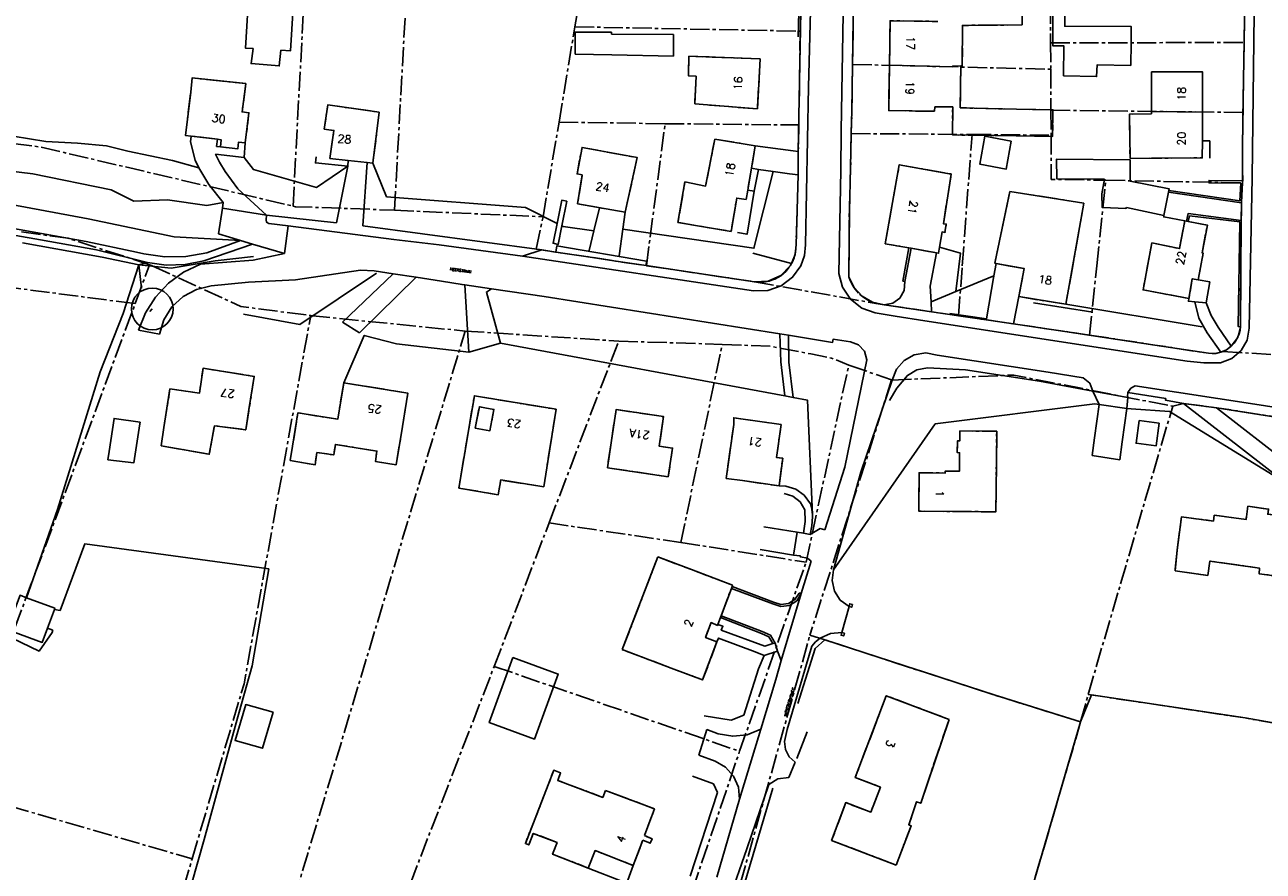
# Model space of a CAD drawing. Header units: metres. Extents: x 189938 to 192675, y 307646 to 311153.
# Tile 87 of 100: x 191781 to 191965, y 309410 to 309536. Entities that reach past the tile are written whole.
import ezdxf

# ---------------------------------------------------------------- set-up
doc = ezdxf.new("R2010")
doc.units = ezdxf.units.M
doc.linetypes.add('1-200 CENTER', pattern=[4.28625, 2.8575, -0.47625, 0.47625, -0.47625])
for name, color, linetype in [('PH-BEST-BEBOUWING', 1, 'Continuous'), ('PH-BEST-HUISNUMMERS', 7, 'Continuous'), ('PH-BEST-KADASTRALE-GRENS', 240, '1-200 CENTER'), ('PH-BEST-KANTVERHARDING', 252, 'Continuous'), ('PH-BEST-STAATNAAM', 7, 'Continuous'), ('PH-VIEWPORT', 2, 'Continuous')]:
    doc.layers.add(name, color=color, linetype=linetype)
doc.styles.add('ROMANS', font='romans.shx')

msp = doc.modelspace()

# ---------------------------------------------------------------- linework, layer by layer
at = {"layer": 'PH-BEST-BEBOUWING'}
for p, q in [((191928.896, 309538.77), (191928.937, 309535.797)), ((191867.87, 309534.399), (191877.075, 309534.362)), ((191877.075, 309534.362), (191877.08, 309531.136)), ((191867.911, 309531.362), (191877.08, 309531.136)), ((191909.201, 309529.786), (191918.586, 309529.558)), ((191948.175, 309528.824), (191948.177, 309522.928)), ((191882.157, 309523.904), (191880.266, 309524.039)), ((191889.581, 309523.295), (191882.157, 309523.904)), ((191915.953, 309523.625), (191915.929, 309522.948)), ((191915.953, 309523.625), (191918.608, 309523.592)), ((191833.347, 309522.813), (191832.398, 309515.223)), ((191948.177, 309522.928), (191948.177, 309522.582)), ((191948.177, 309522.928), (191955.74, 309522.837)), ((191955.74, 309522.837), (191955.732, 309518.564)), ((191883.241, 309518.829), (191889.258, 309517.801)), ((191944.978, 309515.95), (191948.179, 309515.973)), ((191945.002, 309512.58), (191944.987, 309514.73)), ((191940.8, 309510.658), (191941.162, 309512.839)), ((191927.087, 309511.019), (191938.122, 309509.304)), ((191950.023, 309507.464), (191950.691, 309510.925)), ((191950.691, 309510.925), (191950.738, 309511.169)), ((191938.122, 309509.304), (191935.43, 309494.253)), ((191912.423, 309502.582), (191916.203, 309501.904))]:
    msp.add_line(p, q, dxfattribs=at)
for points in [[(191814.607, 309532.287), (191813.445, 309532.357), (191813.988, 309541.396)], [(191820.689, 309540.841), (191820.156, 309531.954), (191818.723, 309532.04)], [(191909.201, 309529.786), (191909.301, 309536.41), (191916.407, 309536.306)], [(191933.478, 309533.14), (191933.503, 309537.35), (191935.298, 309537.302), (191935.263, 309535.594), (191945.158, 309535.555), (191945.126, 309533.14)], [(191867.87, 309534.399), (191867.867, 309534.704), (191862.481, 309534.728), (191862.499, 309531.448), (191867.911, 309531.362)], [(191919.828, 309529.689), (191920.029, 309529.691), (191920.062, 309535.717), (191928.937, 309535.797)], [(191945.126, 309533.14), (191945.082, 309529.768), (191940.08, 309529.849), (191940.016, 309528.121), (191935.102, 309528.239), (191935.157, 309532.659), (191933.475, 309532.696), (191933.478, 309533.14)], [(191814.607, 309532.287), (191814.288, 309530.047), (191818.481, 309529.707), (191818.723, 309532.04)], [(191889.999, 309530.743), (191879.377, 309531.135), (191879.304, 309528.222), (191880.453, 309528.156), (191880.266, 309524.039)], [(191915.929, 309522.948), (191909.099, 309523.052), (191909.201, 309529.786)], [(191918.586, 309529.558), (191918.586, 309529.674), (191919.828, 309529.689)], [(191919.828, 309529.689), (191919.742, 309523.469), (191928.118, 309523.258)], [(191805.325, 309525.809), (191805.526, 309527.923), (191813.525, 309527.086)], [(191948.175, 309528.824), (191955.75, 309528.821), (191955.74, 309522.837)], [(191805.372, 309519.263), (191804.513, 309519.369), (191805.325, 309525.809)], [(191813.525, 309527.086), (191812.954, 309522.861), (191813.967, 309522.74), (191813.431, 309518.252)], [(191826.004, 309515.951), (191826.595, 309520.095), (191825.169, 309520.299), (191825.684, 309523.907), (191833.347, 309522.813)], [(191928.058, 309519.296), (191918.588, 309519.427), (191918.608, 309523.592)], [(191928.058, 309519.296), (191933.466, 309519.223), (191933.517, 309523.172), (191928.118, 309523.258)], [(191948.177, 309522.582), (191944.892, 309522.518), (191944.978, 309515.95)], [(191878.796, 309512.439), (191881.873, 309511.837), (191883.241, 309518.829)], [(191927.324, 309518.51), (191926.58, 309514.349), (191922.641, 309515.106), (191923.384, 309519.237), (191927.324, 309518.51)], [(191955.732, 309518.564), (191955.728, 309516.027), (191948.179, 309515.973)], [(191863.519, 309513.505), (191862.761, 309513.646), (191863.497, 309517.591), (191871.7, 309516.062), (191869.904, 309507.931)], [(191916.67, 309502.766), (191917.028, 309505.017), (191917.453, 309504.949), (191917.649, 309506.173), (191917.224, 309506.241), (191918.405, 309513.619), (191910.665, 309514.997), (191908.577, 309503.271), (191912.104, 309502.639)], [(191941.162, 309512.839), (191934.078, 309512.915), (191934.049, 309515.835), (191944.99, 309515.746), (191944.987, 309514.73)], [(191888.132, 309511.215), (191887.897, 309509.843), (191886.502, 309510.04), (191885.651, 309505.09), (191877.762, 309506.427), (191878.796, 309512.439)], [(191950.738, 309511.169), (191950.788, 309511.428), (191945.002, 309512.58)], [(191925.05, 309500.333), (191924.889, 309500.362), (191927.087, 309511.019)], [(191940.8, 309510.658), (191940.843, 309508.644), (191940.958, 309508.64), (191944.37, 309508.511), (191944.464, 309508.638), (191950.023, 309507.464)], [(191948.228, 309503.406), (191952.342, 309502.544), (191953.131, 309506.655)], [(191953.616, 309506.564), (191956.477, 309506.029), (191955.688, 309501.922), (191955.849, 309501.867), (191955.116, 309497.894)], [(191953.739, 309495.128), (191946.924, 309496.385), (191948.228, 309503.406)], [(191916.203, 309501.904), (191916.524, 309501.847), (191916.67, 309502.766)], [(191928.431, 309495.395), (191929.244, 309499.565), (191925.05, 309500.333)], [(191955.116, 309497.894), (191954.231, 309498.058), (191953.739, 309495.128)]]:
    msp.add_lwpolyline(points, dxfattribs=at)
at = {"layer": 'PH-BEST-KADASTRALE-GRENS'}
for p, q in [((191835.615, 309508.245), (191837.759, 309547.492)), ((191862.436, 309535.512), (191864.386, 309547.422)), ((191820.535, 309508.849), (191822.213, 309540.719)), ((191928.896, 309538.77), (191928.937, 309535.797)), ((191933.134, 309538.79), (191933.165, 309533.107)), ((191860.082, 309521.337), (191862.436, 309535.512)), ((191862.436, 309535.512), (191895.954, 309534.865)), ((191895.954, 309534.865), (191895.812, 309526.567)), ((191933.165, 309533.107), (191961.941, 309533.186)), ((191933.165, 309533.107), (191933.186, 309529.204)), ((191961.941, 309533.186), (191961.779, 309522.765)), ((191889.999, 309530.743), (191889.581, 309523.295)), ((191903.72, 309529.622), (191903.723, 309529.919)), ((191903.723, 309529.919), (191933.186, 309529.204)), ((191933.186, 309529.204), (191933.218, 309523.106)), ((191948.175, 309528.824), (191948.177, 309522.928)), ((191895.812, 309526.567), (191895.716, 309520.914)), ((191882.157, 309523.904), (191880.266, 309524.039)), ((191889.581, 309523.295), (191882.157, 309523.904)), ((191915.953, 309523.625), (191915.929, 309522.948)), ((191915.953, 309523.625), (191918.608, 309523.592)), ((191833.347, 309522.813), (191832.398, 309515.223)), ((191933.218, 309523.106), (191933.235, 309519.384)), ((191933.218, 309523.106), (191961.779, 309522.765)), ((191948.177, 309522.928), (191948.177, 309522.582)), ((191955.74, 309522.837), (191955.732, 309518.564)), ((191857.696, 309507.266), (191860.082, 309521.337)), ((191860.082, 309521.337), (191875.844, 309521.104)), ((191873.062, 309500), (191875.844, 309521.104)), ((191875.844, 309521.104), (191895.716, 309520.914)), ((191809.29, 309518.792), (191805.372, 309519.263)), ((191883.241, 309518.829), (191889.258, 309517.801)), ((191903.517, 309519.641), (191921.491, 309519.507)), ((191920.034, 309500), (191921.491, 309519.507)), ((191921.491, 309519.507), (191933.235, 309519.384)), ((191889.258, 309517.801), (191888.693, 309514.5)), ((191828.73, 309515.641), (191826.004, 309515.951)), ((191831.562, 309515.318), (191828.73, 309515.641)), ((191832.398, 309515.223), (191831.562, 309515.318)), ((191888.693, 309514.5), (191888.132, 309511.215)), ((191944.978, 309515.95), (191948.179, 309515.973)), ((191940.039, 309500), (191941.39, 309512.702)), ((191941.39, 309512.702), (191961.709, 309512.3)), ((191927.087, 309511.019), (191938.122, 309509.304)), ((191938.122, 309509.304), (191936.458, 309500)), ((191835.615, 309508.245), (191857.696, 309507.266)), ((191856.701, 309502.478), (191857.696, 309507.266)), ((191953.131, 309506.655), (191953.357, 309506.612)), ((191953.357, 309506.612), (191953.616, 309506.564)), ((191947.595, 309500), (191948.228, 309503.406)), ((191912.104, 309502.639), (191912.423, 309502.582)), ((191912.423, 309502.582), (191916.203, 309501.904)), ((191797.056, 309494.357), (191799.149, 309500)), ((191799.149, 309500), (191799.2, 309500.137)), ((191873.062, 309500), (191889.127, 309497.601)), ((191903.181, 309498.357), (191903.191, 309500)), ((191919.478, 309492.556), (191920.034, 309500)), ((191926.868, 309500), (191925.05, 309500.333)), ((191936.458, 309500), (191935.43, 309494.253)), ((191938.941, 309489.676), (191940.039, 309500)), ((191955.505, 309500), (191955.116, 309497.894)), ((191961.449, 309500), (191961.387, 309490.925)), ((191891.816, 309497.883), (191892.139, 309498.018)), ((191889.127, 309497.601), (191889.141, 309497.599)), ((191889.141, 309497.599), (191907.253, 309494.378)), ((191770.232, 309422.034), (191797.056, 309494.357)), ((191908.408, 309494.187), (191919.478, 309492.556)), ((191935.43, 309494.253), (191928.431, 309495.395)), ((191816.991, 309393.611), (191846.116, 309490.28)), ((191846.116, 309490.28), (191868.944, 309488.786)), ((191858.593, 309461.754), (191868.944, 309488.786)), ((191868.944, 309488.786), (191884.342, 309488.303)), ((191878.188, 309458.859), (191884.342, 309488.303)), ((191958.81, 309487.25), (191970.436, 309486.489)), ((191896.802, 309455.904), (191903.157, 309485.234)), ((191903.157, 309485.234), (191909.487, 309483.042)), ((191909.487, 309483.042), (191909.606, 309483.001)), ((191951.324, 309479.095), (191952.919, 309479.501)), ((191813.491, 309475.609), (191813.97, 309478.595)), ((191938.747, 309436.263), (191951.324, 309479.095)), ((191801.321, 309475.933), (191800.896, 309473.231)), ((191835.87, 309470.393), (191836.801, 309476.11)), ((191846.655, 309475.73), (191845.175, 309466.942)), ((191820.446, 309473.18), (191820.101, 309471.04)), ((191857.793, 309467.128), (191858.843, 309473.707)), ((191867.815, 309473.662), (191867.267, 309469.959)), ((191867.267, 309469.959), (191876.32, 309468.62)), ((191887.375, 309468.067), (191892.795, 309467.25)), ((191850.441, 309440.438), (191858.593, 309461.754)), ((191858.593, 309461.754), (191878.188, 309458.859)), ((191878.188, 309458.859), (191896.802, 309455.904)), ((191951.982, 309457.709), (191951.684, 309454.643)), ((191869.473, 309442.917), (191874.772, 309456.716)), ((191874.772, 309456.716), (191879.761, 309454.816)), ((191886.923, 309427.815), (191896.802, 309455.904)), ((191884.165, 309447.948), (191885.706, 309452.024)), ((191885.706, 309452.024), (191885.819, 309452.323)), ((191883.685, 309446.68), (191884.062, 309447.676)), ((191884.062, 309447.676), (191884.165, 309447.948)), ((191887.025, 309408.059), (191897.386, 309445.094)), ((191876.752, 309440.185), (191869.473, 309442.917)), ((191831.786, 309392.172), (191850.441, 309440.438)), ((191850.441, 309440.438), (191886.923, 309427.815)), ((191937.636, 309432.166), (191938.747, 309436.263)), ((191928.48, 309400.85), (191937.636, 309432.166)), ((191770.232, 309422.034), (191805.52, 309411.819)), ((191871.117, 309410.842), (191872.526, 309414.606)), ((191800.566, 309395.127), (191805.52, 309411.819))]:
    msp.add_line(p, q, dxfattribs=at)
at = {"layer": 'PH-BEST-KADASTRALE-GRENS', "flags": 128}
for points in [[(191896.215, 309546.916), (191895.96, 309535.222), (191895.954, 309534.865)], [(191962.087, 309542.695), (191962.079, 309542.124), (191961.941, 309533.186)], [(191903.863, 309539.198), (191903.819, 309536.58), (191903.723, 309529.919)], [(191909.201, 309529.786), (191909.301, 309536.41), (191916.407, 309536.306)], [(191919.828, 309529.689), (191920.029, 309529.691), (191920.062, 309535.717), (191928.937, 309535.797)], [(191889.999, 309530.743), (191879.377, 309531.135), (191879.304, 309528.222), (191880.453, 309528.156), (191880.266, 309524.039)], [(191903.72, 309529.622), (191903.627, 309523.035), (191903.519, 309519.76), (191903.517, 309519.641)], [(191915.929, 309522.948), (191909.099, 309523.052), (191909.201, 309529.786)], [(191919.828, 309529.689), (191919.742, 309523.469), (191928.118, 309523.258)], [(191805.325, 309525.809), (191805.526, 309527.923), (191813.525, 309527.086)], [(191948.175, 309528.824), (191955.75, 309528.821), (191955.74, 309522.837)], [(191805.372, 309519.263), (191804.513, 309519.369), (191805.325, 309525.809)], [(191813.525, 309527.086), (191812.954, 309522.861), (191813.967, 309522.74), (191813.431, 309518.252)], [(191826.004, 309515.951), (191826.595, 309520.095), (191825.169, 309520.299), (191825.684, 309523.907), (191833.347, 309522.813)], [(191928.058, 309519.296), (191918.588, 309519.427), (191918.608, 309523.592)], [(191928.058, 309519.296), (191933.466, 309519.223), (191933.517, 309523.172), (191928.118, 309523.258)], [(191948.177, 309522.582), (191944.892, 309522.518), (191944.978, 309515.95)], [(191961.779, 309522.765), (191961.766, 309521.895), (191961.68, 309516.909), (191961.728, 309512.697), (191961.709, 309512.3)], [(191761.842, 309520.422), (191783.013, 309517.631), (191820.535, 309508.849)], [(191895.716, 309520.914), (191895.649, 309516.984), (191895.644, 309513.516), (191895.313, 309503.09)], [(191809.721, 309517.658), (191809.829, 309518.727), (191809.29, 309518.792)], [(191813.431, 309518.252), (191812.418, 309518.373), (191812.296, 309517.35), (191809.721, 309517.658)], [(191878.796, 309512.439), (191881.873, 309511.837), (191883.241, 309518.829)], [(191903.517, 309519.641), (191903.438, 309514.544), (191903.242, 309508.082), (191903.191, 309500)], [(191933.235, 309519.384), (191933.267, 309512.829), (191941.39, 309512.702)], [(191955.732, 309518.564), (191955.728, 309516.027), (191948.179, 309515.973)], [(191863.519, 309513.505), (191862.761, 309513.646), (191863.497, 309517.591), (191871.7, 309516.062), (191869.904, 309507.931)], [(191916.67, 309502.766), (191917.028, 309505.017), (191917.453, 309504.949), (191917.649, 309506.173), (191917.224, 309506.241), (191918.405, 309513.619), (191910.665, 309514.997), (191908.577, 309503.271), (191912.104, 309502.639)], [(191869.904, 309507.931), (191862.831, 309509.2), (191863.519, 309513.505)], [(191888.132, 309511.215), (191887.897, 309509.843), (191886.502, 309510.04), (191885.651, 309505.09), (191877.762, 309506.427), (191878.796, 309512.439)], [(191925.05, 309500.333), (191924.889, 309500.362), (191927.087, 309511.019)], [(191961.709, 309512.3), (191961.563, 309509.326), (191961.494, 309506.694), (191961.449, 309500)], [(191820.535, 309508.849), (191820.875, 309508.771), (191835.615, 309508.245)], [(191948.228, 309503.406), (191952.342, 309502.544), (191953.131, 309506.655)], [(191953.616, 309506.564), (191956.477, 309506.029), (191955.688, 309501.922), (191955.849, 309501.867), (191955.505, 309500)], [(191780.126, 309505.018), (191787.109, 309504.079), (191799.2, 309500.137)], [(191856.701, 309502.478), (191858.721, 309502.148), (191859.592, 309502), (191864.4, 309501.335), (191868.863, 309500.623), (191873.015, 309500.007), (191873.062, 309500)], [(191894.448, 309500), (191894.769, 309500.567), (191895.019, 309501.168), (191895.194, 309501.795), (191895.293, 309502.439), (191895.313, 309503.09)], [(191916.203, 309501.904), (191916.524, 309501.847), (191916.67, 309502.766)], [(191799.2, 309500.137), (191799.533, 309500.029), (191799.596, 309500)], [(191799.596, 309500), (191812.753, 309493.927), (191823.152, 309492.58)], [(191892.139, 309498.018), (191892.607, 309498.236), (191893.048, 309498.503), (191893.458, 309498.818), (191893.83, 309499.175), (191894.162, 309499.57), (191894.448, 309500)], [(191928.431, 309495.395), (191929.244, 309499.565), (191926.868, 309500)], [(191953.739, 309495.128), (191946.924, 309496.385), (191947.595, 309500)], [(191889.141, 309497.599), (191889.682, 309497.547), (191890.226, 309497.55), (191890.766, 309497.607), (191891.298, 309497.719), (191891.816, 309497.883)], [(191903.181, 309498.357), (191903.385, 309497.779), (191903.648, 309497.225), (191903.969, 309496.702), (191904.343, 309496.216), (191904.766, 309495.772)], [(191955.116, 309497.894), (191954.231, 309498.058), (191953.739, 309495.128)], [(191797.056, 309494.357), (191795.396, 309494.572), (191777.062, 309496.95)], [(191904.766, 309495.772), (191905.203, 309495.397), (191905.675, 309495.067), (191906.177, 309494.786), (191906.705, 309494.555), (191907.253, 309494.378)], [(191907.253, 309494.378), (191907.826, 309494.253), (191908.408, 309494.187)], [(191805.52, 309411.819), (191813.243, 309437.84), (191823.152, 309492.58)], [(191823.152, 309492.58), (191823.471, 309492.539), (191846.116, 309490.28)], [(191919.478, 309492.556), (191935.287, 309490.228), (191938.941, 309489.676)], [(191961.387, 309490.925), (191961.331, 309490.402), (191961.209, 309489.89), (191961.024, 309489.397), (191960.779, 309488.932), (191960.477, 309488.501), (191960.123, 309488.111), (191959.723, 309487.77), (191959.283, 309487.481), (191958.81, 309487.25)], [(191938.941, 309489.676), (191948.69, 309488.203), (191956.646, 309486.973)], [(191884.342, 309488.303), (191891.467, 309488.012), (191897.493, 309486.881), (191900.569, 309486.25), (191903.157, 309485.234)], [(191958.81, 309487.25), (191958.287, 309487.074), (191957.746, 309486.968), (191957.196, 309486.934), (191956.646, 309486.973)], [(191801.321, 309475.933), (191802.226, 309481.688), (191806.602, 309481.036), (191807.156, 309484.751), (191814.761, 309483.532), (191813.97, 309478.595)], [(191909.487, 309483.042), (191907.17, 309475.542), (191903.301, 309463.561), (191897.386, 309445.094)], [(191909.606, 309483.001), (191927.709, 309483.74), (191951.324, 309479.095)], [(191828.056, 309482.599), (191827.171, 309477.161), (191821.241, 309478.116), (191820.446, 309473.18)], [(191836.801, 309476.11), (191837.604, 309481.045), (191828.056, 309482.599)], [(191846.655, 309475.73), (191847.485, 309480.661), (191859.631, 309478.644), (191858.843, 309473.707)], [(191952.919, 309479.501), (191957.811, 309478.89), (191977.386, 309475.812), (191984.521, 309474.598)], [(191847.628, 309475.861), (191848.226, 309479.029), (191850.391, 309478.62), (191849.794, 309475.453), (191847.628, 309475.861)], [(191867.815, 309473.662), (191868.561, 309478.606), (191875.618, 309477.554), (191874.965, 309473.171), (191876.955, 309472.874), (191876.32, 309468.62)], [(191800.896, 309473.231), (191808.079, 309471.965), (191808.854, 309476.205), (191813.491, 309475.609)], [(191887.375, 309468.067), (191884.942, 309468.373), (191886.05, 309476.381)], [(191892.795, 309467.25), (191893.329, 309471.369), (191892.393, 309471.507), (191893.097, 309476.381), (191886.05, 309477.39), (191886.05, 309476.381)], [(191925.103, 309470.378), (191925.149, 309475.378), (191919.672, 309475.428), (191919.668, 309473.939), (191919.316, 309473.945), (191919.276, 309472.209), (191919.646, 309472.2), (191919.629, 309469.453), (191917.512, 309469.471), (191917.513, 309469.177), (191913.617, 309469.209), (191913.569, 309463.506), (191918.569, 309463.464)], [(191820.101, 309471.04), (191823.817, 309470.395), (191824.071, 309472.216), (191826.567, 309471.867), (191826.822, 309473.433), (191832.985, 309472.428), (191832.794, 309470.871), (191835.87, 309470.393)], [(191918.569, 309463.464), (191925.038, 309463.409), (191925.103, 309470.378)], [(191845.175, 309466.942), (191851.031, 309465.935), (191851.41, 309468.146), (191857.793, 309467.128)], [(191951.982, 309457.709), (191952.64, 309462.665), (191957.377, 309462.036), (191957.497, 309462.909), (191962.227, 309462.261), (191962.496, 309464.226), (191965.569, 309463.805), (191965.467, 309463.059), (191969.2, 309462.522), (191969.374, 309464.015), (191975.632, 309463.286), (191975.053, 309458.32)], [(191951.684, 309454.643), (191956.542, 309453.954), (191956.864, 309456.088), (191964.216, 309455.056), (191964.179, 309454.205), (191974.413, 309452.837)], [(191885.819, 309452.323), (191885.88, 309452.485), (191879.761, 309454.816)], [(191883.555, 309444.079), (191881.858, 309444.716), (191882.694, 309446.943), (191883.626, 309446.523), (191883.685, 309446.68)], [(191897.386, 309445.094), (191924.94, 309436.139), (191937.636, 309432.166)], [(191876.752, 309440.185), (191881.433, 309438.428), (191883.555, 309444.079)], [(191910.208, 309410.899), (191900.613, 309414.556), (191902.72, 309420.178), (191906.454, 309418.779), (191907.862, 309422.486), (191904.129, 309423.904), (191908.718, 309436.074), (191918.069, 309432.543)], [(191938.747, 309436.263), (191962.091, 309432.759), (191974.709, 309430.55)], [(191918.069, 309432.543), (191913.849, 309420.074), (191913.25, 309420.297), (191912.076, 309416.883), (191912.445, 309416.739), (191910.208, 309410.899)], [(191869.231, 309379.103), (191879.481, 309405.889), (191886.923, 309427.815)], [(191866.974, 309421.996), (191866.586, 309420.956), (191859.894, 309423.477), (191860.316, 309424.596), (191859.301, 309424.979), (191855.068, 309414.086), (191855.581, 309413.886), (191856.251, 309415.611), (191859.793, 309414.234), (191859.123, 309412.51), (191864.417, 309410.452)], [(191872.781, 309415.286), (191874.269, 309419.252), (191866.974, 309421.996)], [(191872.526, 309414.606), (191873.637, 309414.126), (191873.91, 309414.797), (191872.781, 309415.286)], [(191864.417, 309410.452), (191865.427, 309413.053), (191871.117, 309410.842)]]:
    msp.add_lwpolyline(points, dxfattribs=at)
at = {"layer": 'PH-BEST-KANTVERHARDING', "color": 8}
for p, q in [((191889.999, 309530.743), (191889.581, 309523.295)), ((191783.78, 309518.437), (191776.02, 309519.701)), ((191788.5, 309518.188), (191783.78, 309518.437)), ((191792.778, 309517.825), (191788.5, 309518.188)), ((191809.29, 309518.792), (191805.372, 309519.263)), ((191813.251, 309516.105), (191813.431, 309518.252)), ((191795.942, 309517.023), (191792.778, 309517.825)), ((191802.602, 309515.655), (191795.942, 309517.023)), ((191889.258, 309517.801), (191888.693, 309514.5)), ((191895.649, 309516.984), (191895.644, 309513.516)), ((191767.708, 309515.37), (191781.856, 309513.672)), ((191806.494, 309514.561), (191802.602, 309515.655)), ((191828.73, 309515.641), (191826.004, 309515.951)), ((191828.658, 309514.785), (191827.003, 309506.386)), ((191828.658, 309514.785), (191828.73, 309515.641)), ((191831.562, 309515.318), (191828.73, 309515.641)), ((191831.562, 309515.318), (191830.908, 309505.916)), ((191832.398, 309515.223), (191831.562, 309515.318)), ((191888.693, 309514.5), (191888.132, 309511.215)), ((191889.75, 309514.285), (191888.693, 309514.5)), ((191889.092, 309511.07), (191889.75, 309514.285)), ((191889.75, 309514.285), (191891.911, 309513.996)), ((191781.856, 309513.672), (191793.503, 309511.25)), ((191895.644, 309513.516), (191895.313, 309503.09)), ((191961.563, 309509.326), (191961.721, 309512.606)), ((191790.041, 309506.953), (191767.127, 309511.265)), ((191793.503, 309511.25), (191796.87, 309509.594)), ((191888.132, 309511.215), (191889.092, 309511.07)), ((191950.691, 309510.925), (191961.563, 309509.326)), ((191796.87, 309509.594), (191801.859, 309509.8)), ((191801.859, 309509.8), (191807.708, 309508.945)), ((191807.708, 309508.945), (191810.133, 309509.395)), ((191861.25, 309509.573), (191860.512, 309505.918)), ((191961.563, 309509.326), (191961.494, 309506.694)), ((191802.853, 309504.298), (191790.041, 309506.953)), ((191810.055, 309508.543), (191809.43, 309504.709)), ((191816.572, 309507.492), (191810.055, 309508.543)), ((191816.507, 309506.815), (191816.572, 309507.492)), ((191827.003, 309506.386), (191816.572, 309507.492)), ((191866.078, 309508.617), (191865.248, 309505.186)), ((191869.904, 309507.931), (191869.563, 309505.411)), ((191773.646, 309505.447), (191782.971, 309503.832)), ((191789.748, 309503.583), (191775.208, 309506.198)), ((191819.797, 309505.914), (191816.924, 309506.272)), ((191819.273, 309501.803), (191819.797, 309505.914)), ((191835.502, 309503.894), (191819.797, 309505.914)), ((191830.908, 309505.916), (191857.541, 309502.341)), ((191865.248, 309505.186), (191864.534, 309502.233)), ((191869.563, 309505.411), (191869.03, 309501.48)), ((191953.131, 309506.655), (191953.357, 309506.612)), ((191953.357, 309506.612), (191953.616, 309506.564)), ((191961.387, 309490.925), (191961.494, 309506.694)), ((191792.135, 309501.261), (191780.278, 309503.396)), ((191782.971, 309503.832), (191791.325, 309502.367)), ((191797.261, 309501.991), (191789.748, 309503.583)), ((191812.735, 309503.738), (191802.853, 309504.298)), ((191812.735, 309503.738), (191807.697, 309501.903)), ((191791.325, 309502.367), (191798.873, 309500.45)), ((191797.261, 309501.991), (191798.329, 309501.765)), ((191807.246, 309500.697), (191814.491, 309503.215)), ((191819.273, 309501.803), (191814.597, 309500.799)), ((191854.634, 309501.411), (191857.541, 309502.341)), ((191888.992, 309496.266), (191854.634, 309501.411)), ((191857.541, 309502.341), (191859.592, 309502)), ((191888.877, 309501.861), (191894.647, 309500.333)), ((191912.423, 309502.582), (191911.512, 309497.638)), ((191912.104, 309502.639), (191912.423, 309502.582)), ((191797.606, 309500.131), (191792.135, 309501.261)), ((191798.873, 309500.45), (191797.606, 309500.131)), ((191802.411, 309499.645), (191797.606, 309500.131)), ((191797.98, 309496.662), (191797.606, 309500.131)), ((191808.947, 309500.705), (191802.411, 309499.645)), ((191814.597, 309500.799), (191806.772, 309500.202)), ((191814.632, 309501.367), (191808.947, 309500.705)), ((191889.127, 309497.601), (191873.015, 309500.007)), ((191924.729, 309498.483), (191925.05, 309500.333)), ((191813.911, 309497.569), (191820.908, 309497.893)), ((191820.908, 309497.893), (191830.557, 309499.35)), ((191827.888, 309491.602), (191835.394, 309498.79)), ((191838.821, 309498.274), (191830.413, 309489.992)), ((191830.557, 309499.35), (191832.604, 309499.21)), ((191832.604, 309499.21), (191835.394, 309498.79)), ((191835.394, 309498.79), (191838.821, 309498.274)), ((191838.821, 309498.274), (191842.584, 309497.708)), ((191919.096, 309496.153), (191924.729, 309498.483)), ((191924.729, 309498.483), (191924.813, 309498.518)), ((191808.346, 309496.993), (191813.911, 309497.569)), ((191846.076, 309497.132), (191846.671, 309487.139)), ((191846.076, 309497.132), (191850.057, 309496.574)), ((191915.385, 309494.618), (191919.096, 309496.153)), ((191908.408, 309494.187), (191915.479, 309493.146)), ((191915.385, 309494.618), (191915.479, 309493.146)), ((191928.431, 309495.395), (191927.643, 309491.354)), ((191935.43, 309494.253), (191928.431, 309495.395)), ((191939.442, 309493.113), (191930.615, 309494.454)), ((191935.43, 309494.253), (191955.726, 309490.916)), ((191956.321, 309494.491), (191954.603, 309494.631)), ((191915.479, 309493.146), (191927.643, 309491.354)), ((191797.553, 309490.392), (191800.675, 309489.815)), ((191830.413, 309489.992), (191827.888, 309491.602)), ((191960.039, 309488.032), (191958.061, 309490.877)), ((191892.896, 309489.865), (191894.191, 309489.66)), ((191958.484, 309487.13), (191956.457, 309490.011)), ((191846.671, 309487.139), (191851.385, 309488.471)), ((191893.634, 309480.643), (191851.385, 309488.471)), ((191939.471, 309481.342), (191944.653, 309480.427)), ((191940.398, 309479.348), (191939.471, 309481.342)), ((191894.885, 309480.412), (191893.634, 309480.643)), ((191939.717, 309474.395), (191940.398, 309479.348)), ((191939.726, 309479.477), (191940.398, 309479.348)), ((191940.398, 309479.348), (191944.5, 309478.784)), ((191944.653, 309480.427), (191944.5, 309478.784)), ((191944.644, 309480.47), (191944.653, 309480.427)), ((191952.919, 309479.501), (191968.186, 309467.692)), ((191952.919, 309479.501), (191957.811, 309478.89)), ((191813.491, 309475.609), (191813.97, 309478.595)), ((191944.5, 309478.784), (191943.819, 309473.831)), ((191945.139, 309478.71), (191944.5, 309478.784)), ((191957.811, 309478.89), (191968.681, 309470.428)), ((191801.321, 309475.933), (191800.896, 309473.231)), ((191835.87, 309470.393), (191836.801, 309476.11)), ((191846.655, 309475.73), (191845.175, 309466.942)), ((191939.717, 309474.395), (191939.327, 309471.763)), ((191943.45, 309471.151), (191943.819, 309473.831)), ((191793.165, 309472.361), (191792.982, 309471.146)), ((191820.446, 309473.18), (191820.101, 309471.04)), ((191857.793, 309467.128), (191858.843, 309473.707)), ((191867.815, 309473.662), (191867.267, 309469.959)), ((191939.327, 309471.763), (191943.45, 309471.151)), ((191867.267, 309469.959), (191876.32, 309468.62)), ((191887.375, 309468.067), (191892.795, 309467.25)), ((191893.775, 309467.234), (191892.795, 309467.25)), ((191890.549, 309461.19), (191895.483, 309460.376)), ((191895.483, 309460.376), (191894.921, 309456.977)), ((191896.429, 309460.22), (191895.483, 309460.376)), ((191897.393, 309460.034), (191896.429, 309460.22)), ((191894.921, 309456.977), (191889.988, 309457.791)), ((191951.982, 309457.709), (191951.684, 309454.643)), ((191869.473, 309442.917), (191874.772, 309456.716)), ((191874.772, 309456.716), (191879.761, 309454.816)), ((191897.542, 309456.059), (191896.094, 309451.28)), ((191884.165, 309447.948), (191885.706, 309452.024)), ((191885.706, 309452.024), (191885.819, 309452.323)), ((191885.706, 309452.024), (191891.844, 309449.708)), ((191891.95, 309449.982), (191885.819, 309452.323)), ((191896.094, 309451.28), (191893.12, 309441.297)), ((191895.769, 309451.334), (191895.941, 309451.33)), ((191895.941, 309451.33), (191896.094, 309451.28)), ((191785.055, 309448.893), (191784.019, 309446.108)), ((191785.89, 309448.724), (191785.055, 309448.893)), ((191902.122, 309445.481), (191903.196, 309449.342)), ((191883.685, 309446.68), (191884.062, 309447.676)), ((191884.062, 309447.676), (191884.165, 309447.948)), ((191884.062, 309447.676), (191890.189, 309445.312)), ((191884.165, 309447.948), (191890.297, 309445.615)), ((191784.019, 309446.108), (191784.82, 309445.827)), ((191876.752, 309440.185), (191869.473, 309442.917)), ((191891.878, 309443.822), (191892.207, 309443.904)), ((191892.207, 309443.904), (191892.566, 309442.674)), ((191892.566, 309442.674), (191893.12, 309441.297)), ((191894, 309431.063), (191897.661, 309443.44)), ((191889.748, 309440.085), (191890.567, 309442.063)), ((191893.12, 309441.297), (191892.336, 309438.496)), ((191889.748, 309440.085), (191887.538, 309433.191)), ((191892.336, 309438.496), (191890.09, 309431.107)), ((191885.663, 309432.429), (191881.674, 309433.09)), ((191887.538, 309433.191), (191885.663, 309432.429)), ((191880.865, 309427.255), (191882.074, 309431.031)), ((191883.749, 309430.416), (191882.074, 309431.031)), ((191886.896, 309420.693), (191890.09, 309431.107)), ((191894, 309431.063), (191893.602, 309429.248)), ((191895.417, 309426.737), (191896.977, 309430.693)), ((191880.865, 309427.255), (191883.28, 309426.364)), ((191895.175, 309426.21), (191894.236, 309423.936)), ((191883.062, 309422.946), (191879.931, 309424.105)), ((191883.662, 309421.666), (191883.062, 309422.946)), ((191887.59, 309407.971), (191891.879, 309422.317)), ((191888.023, 309413.305), (191891.249, 309422.86)), ((191879.595, 309409.223), (191883.662, 309421.666)), ((191886.896, 309420.693), (191883.544, 309409.093)), ((191871.117, 309410.842), (191872.526, 309414.606)), ((191888.023, 309413.305), (191879.996, 309390.571)), ((191864.417, 309410.452), (191869.514, 309408.47)), ((191870.289, 309408.633), (191871.117, 309410.842))]:
    msp.add_line(p, q, dxfattribs=at)
for points in [[(191897.515, 309626.957), (191897.486, 309621.067), (191897.202, 309605.895), (191896.746, 309579.218), (191896.575, 309562.468), (191896.244, 309548.25), (191895.96, 309535.222), (191895.649, 309516.984)], [(191898.932, 309626.911), (191898.583, 309603.273), (191898.429, 309593.841), (191898.388, 309583.642), (191897.858, 309552.881), (191897.178, 309526.568), (191896.746, 309503.098)], [(191903.861, 309623.024), (191903.866, 309622.494), (191903.439, 309594.649), (191902.951, 309575.192), (191902.003, 309520.044), (191901.984, 309514.16), (191901.667, 309498.848)], [(191905.322, 309622.883), (191905.175, 309616.106), (191904.949, 309603.551), (191904.822, 309593.054), (191904.561, 309581.267), (191904.426, 309571.953), (191904.286, 309566.741), (191904.123, 309554.533), (191904.015, 309550.835), (191903.916, 309542.291), (191903.819, 309536.58), (191903.627, 309523.035), (191903.519, 309519.76), (191903.438, 309514.544), (191903.242, 309508.082), (191903.181, 309498.357)], [(191963.096, 309622.499), (191962.828, 309603.49), (191962.539, 309575.961), (191962.079, 309542.124), (191961.766, 309521.895), (191961.68, 309516.909), (191961.721, 309512.606)], [(191964.402, 309622.276), (191964.163, 309598.296), (191963.816, 309569.07), (191963.605, 309549.737), (191963.116, 309513.049), (191962.696, 309490.693)], [(191893.624, 309543.41), (191895.858, 309543.294), (191895.653, 309534.012)], [(191805.372, 309519.263), (191805.262, 309518.423), (191805.976, 309515.688), (191806.494, 309514.561), (191808.026, 309512.043), (191810.133, 309509.395), (191810.055, 309508.543)], [(191809.29, 309518.792), (191809.167, 309517.722), (191809.721, 309517.658)], [(191809.721, 309517.658), (191809.829, 309518.727), (191809.29, 309518.792)], [(191813.431, 309518.252), (191812.418, 309518.373), (191812.296, 309517.35), (191809.721, 309517.658)], [(191956.866, 309515.991), (191956.831, 309518.538), (191955.732, 309518.564)], [(191816.572, 309507.492), (191812.324, 309511.411), (191810.442, 309514.001), (191809.605, 309515.374), (191809.006, 309516.564), (191813.251, 309516.105)], [(191823.957, 309516.185), (191823.854, 309515.276), (191828.658, 309514.785)], [(191889.258, 309517.801), (191894.87, 309517.09), (191895.649, 309516.984)], [(191813.251, 309516.105), (191814.636, 309514.285), (191824.004, 309511.642), (191828.658, 309514.785)], [(191832.398, 309515.223), (191834.436, 309510.255), (191855.096, 309508.628), (191859.781, 309506.284)], [(191869.904, 309507.931), (191862.831, 309509.2), (191863.519, 309513.505)], [(191869.563, 309505.411), (191889.051, 309502.585), (191891.911, 309513.996)], [(191891.911, 309513.996), (191894.339, 309513.672), (191895.644, 309513.516)], [(191961.721, 309512.606), (191956.722, 309512.669), (191956.741, 309512.314), (191961.443, 309512.246), (191961.323, 309509.647), (191950.738, 309511.169)], [(191886.604, 309504.931), (191888.045, 309504.678), (191889.092, 309511.07)], [(191859.781, 309506.284), (191860.477, 309509.729), (191861.25, 309509.573)], [(191953.131, 309506.655), (191949.98, 309507.244), (191950.023, 309507.464)], [(191953.357, 309506.612), (191953.601, 309507.742), (191961.494, 309506.694)], [(191961.387, 309490.925), (191961.081, 309490.935), (191961.3, 309506.509), (191953.845, 309507.388), (191953.616, 309506.564)], [(191816.507, 309506.815), (191816.6, 309506.455), (191816.924, 309506.272)], [(191860.512, 309505.918), (191859.956, 309503.168), (191859.183, 309503.324), (191859.781, 309506.284)], [(191860.512, 309505.918), (191860.687, 309505.83), (191865.248, 309505.186)], [(191809.43, 309504.709), (191812.735, 309503.738), (191814.491, 309503.215), (191819.273, 309501.803)], [(191835.502, 309503.894), (191842.264, 309503.095), (191854.634, 309501.411)], [(191798.329, 309501.765), (191801.447, 309501.336), (191804.593, 309501.383), (191807.697, 309501.903)], [(191873.015, 309500.007), (191873.106, 309500.689), (191859.756, 309502.955), (191859.592, 309502)], [(191859.592, 309502), (191864.4, 309501.335), (191868.863, 309500.623), (191873.015, 309500.007)], [(191894.647, 309500.333), (191895.165, 309501.667), (191895.313, 309503.09)], [(191896.039, 309500), (191896.575, 309501.507), (191896.746, 309503.098)], [(191912.104, 309502.639), (191911.215, 309497.697), (191911.512, 309497.638)], [(191915.385, 309494.618), (191915.238, 309496.929), (191916.203, 309501.904)], [(191919.096, 309496.153), (191919.75, 309501.87), (191916.67, 309502.766)], [(191797.606, 309500.131), (191795.264, 309492.903), (191791.871, 309484.219), (191785.487, 309463.734), (191780.885, 309450.644)], [(191806.772, 309500.202), (191804.246, 309499.016), (191801.987, 309497.377), (191800.076, 309495.343), (191798.58, 309492.987), (191797.553, 309490.392)], [(191798.873, 309500.45), (191801.665, 309500.073), (191804.481, 309500.156), (191807.246, 309500.697)], [(191888.992, 309496.266), (191891.112, 309496.306), (191893.118, 309496.996), (191894.815, 309498.268), (191896.039, 309500)], [(191889.127, 309497.601), (191891.169, 309497.687), (191893.032, 309498.527), (191894.448, 309500)], [(191894.448, 309500), (191894.549, 309500.162), (191894.647, 309500.333)], [(191832.927, 309498.865), (191821.525, 309491.271), (191813.178, 309492.807)], [(191842.584, 309497.708), (191845.668, 309497.189), (191846.076, 309497.132)], [(191901.667, 309498.848), (191902.223, 309496.788), (191903.403, 309495.011), (191905.085, 309493.698), (191907.096, 309492.985)], [(191903.181, 309498.357), (191903.936, 309496.753), (191905.138, 309495.449), (191906.676, 309494.567), (191908.408, 309494.187)], [(191918.174, 309492.897), (191923.619, 309492.077), (191924.729, 309498.483)], [(191955.116, 309497.894), (191956.839, 309497.575), (191956.321, 309494.491)], [(191808.346, 309496.993), (191806.153, 309496.48), (191804.167, 309495.419), (191802.523, 309493.88), (191801.332, 309491.969), (191800.675, 309489.815)], [(191850.057, 309496.574), (191849.271, 309496.076), (191851.385, 309488.471)], [(191850.057, 309496.574), (191857.884, 309495.419), (191892.896, 309489.865)], [(191911.512, 309497.638), (191911.418, 309496.326), (191910.774, 309495.18), (191909.702, 309494.418), (191908.408, 309494.187)], [(191954.603, 309494.631), (191953.668, 309494.707), (191953.739, 309495.128)], [(191956.457, 309490.011), (191955.188, 309492.184), (191954.603, 309494.631)], [(191956.321, 309494.491), (191957.029, 309492.606), (191958.061, 309490.877)], [(191907.096, 309492.985), (191910.039, 309492.497), (191914.472, 309491.809), (191953.462, 309485.813)], [(191927.643, 309491.354), (191935.287, 309490.228), (191948.69, 309488.203), (191956.646, 309486.973)], [(191958.429, 309485.571), (191960.111, 309486.203), (191961.481, 309487.366), (191962.378, 309488.924), (191962.696, 309490.693)], [(191961.387, 309490.925), (191961, 309489.345), (191960.039, 309488.032)], [(191846.671, 309487.139), (191835.918, 309488.387), (191831.11, 309489.628), (191828.056, 309482.599)], [(191892.896, 309489.865), (191893.055, 309485.713), (191893.634, 309480.643)], [(191894.191, 309489.66), (191894.233, 309485.656), (191894.885, 309480.412)], [(191894.191, 309489.66), (191900.754, 309488.58), (191900.838, 309489.099), (191903.396, 309488.676)], [(191903.396, 309488.676), (191904.615, 309488.227), (191905.499, 309487.275), (191905.859, 309486.027)], [(191916.302, 309486.711), (191914.602, 309487.02), (191912.898, 309486.74), (191911.387, 309485.903), (191910.245, 309484.606), (191909.606, 309483.001)], [(191938.033, 309483.344), (191932.824, 309484.146), (191916.302, 309486.711)], [(191958.484, 309487.13), (191957.574, 309486.949), (191956.646, 309486.973)], [(191960.039, 309488.032), (191959.311, 309487.496), (191958.484, 309487.13)], [(191905.859, 309486.027), (191902.578, 309470.047), (191899.58, 309460.753)], [(191953.462, 309485.813), (191955.938, 309485.546), (191958.429, 309485.571)], [(191801.321, 309475.933), (191802.226, 309481.688), (191806.602, 309481.036), (191807.156, 309484.751), (191814.761, 309483.532), (191813.97, 309478.595)], [(191900.896, 309454.801), (191904.931, 309469.326), (191909.606, 309483.001)], [(191909.234, 309479.933), (191910.289, 309481.815), (191911.888, 309483.687), (191913.257, 309484.527), (191914.841, 309484.811), (191920.5, 309484.497), (191931.524, 309482.831), (191939.471, 309481.342)], [(191938.033, 309483.344), (191939.009, 309482.528), (191939.471, 309481.342)], [(191828.056, 309482.599), (191827.171, 309477.161), (191821.241, 309478.116), (191820.446, 309473.18)], [(191836.801, 309476.11), (191837.604, 309481.045), (191828.056, 309482.599)], [(191945.761, 309482.121), (191945.075, 309481.776), (191944.672, 309481.122)], [(192088.886, 309463.154), (192064.977, 309464.646), (192030.122, 309469.065), (191994.659, 309474.601), (191978.048, 309477.155), (191964.199, 309479.297), (191945.761, 309482.121)], [(191846.655, 309475.73), (191847.485, 309480.661), (191859.631, 309478.644), (191858.843, 309473.707)], [(191897.74, 309462.974), (191897.01, 309480.018), (191894.885, 309480.412)], [(191900.896, 309454.801), (191916.014, 309476.474), (191939.726, 309479.477)], [(191944.672, 309481.122), (191944.632, 309480.932), (191944.618, 309480.738)], [(191944.618, 309480.738), (191944.625, 309480.603), (191944.644, 309480.47)], [(191944.672, 309481.122), (191950.291, 309480.253), (191950.268, 309480.006), (191952.919, 309479.501)], [(191847.628, 309475.861), (191848.226, 309479.029), (191850.391, 309478.62), (191849.794, 309475.453), (191847.628, 309475.861)], [(191867.815, 309473.662), (191868.561, 309478.606), (191875.618, 309477.554), (191874.965, 309473.171), (191876.955, 309472.874), (191876.32, 309468.62)], [(191945.139, 309478.71), (191950.822, 309478.329), (191968.186, 309467.692)], [(191957.811, 309478.89), (191977.386, 309475.812), (191994.298, 309472.934), (192000.023, 309471.728)], [(191792.982, 309471.146), (191796.877, 309470.693), (191797.765, 309476.472)], [(191793.165, 309472.361), (191793.909, 309477.305), (191797.783, 309476.722), (191797.765, 309476.472)], [(191800.896, 309473.231), (191808.079, 309471.965), (191808.854, 309476.205), (191813.491, 309475.609)], [(191887.375, 309468.067), (191884.942, 309468.373), (191886.05, 309476.381)], [(191892.795, 309467.25), (191893.329, 309471.369), (191892.393, 309471.507), (191893.097, 309476.381), (191886.05, 309477.39), (191886.05, 309476.381)], [(191949.32, 309476.568), (191946.339, 309476.975), (191945.88, 309473.606), (191948.861, 309473.201), (191949.32, 309476.568)], [(191925.103, 309470.378), (191925.149, 309475.378), (191919.672, 309475.428), (191919.668, 309473.939), (191919.316, 309473.945), (191919.276, 309472.209), (191919.646, 309472.2), (191919.629, 309469.453), (191917.512, 309469.471), (191917.513, 309469.177), (191913.617, 309469.209), (191913.569, 309463.506), (191918.569, 309463.464)], [(191820.101, 309471.04), (191823.817, 309470.395), (191824.071, 309472.216), (191826.567, 309471.867), (191826.822, 309473.433), (191832.985, 309472.428), (191832.794, 309470.871), (191835.87, 309470.393)], [(191918.569, 309463.464), (191925.038, 309463.409), (191925.103, 309470.378)], [(191845.175, 309466.942), (191851.031, 309465.935), (191851.41, 309468.146), (191857.793, 309467.128)], [(191893.775, 309467.234), (191895.27, 309466.782), (191896.545, 309465.88), (191897.468, 309464.62)], [(191893.556, 309466.119), (191894.864, 309465.732), (191895.939, 309464.892), (191896.632, 309463.717)], [(191897.468, 309464.62), (191897.646, 309463.804), (191897.74, 309462.974)], [(191896.632, 309463.717), (191896.659, 309461.961), (191896.429, 309460.22)], [(191897.74, 309462.974), (191897.748, 309462.808), (191897.754, 309462.645)], [(191951.982, 309457.709), (191952.64, 309462.665), (191957.377, 309462.036), (191957.497, 309462.909), (191962.227, 309462.261), (191962.496, 309464.226), (191965.569, 309463.805), (191965.467, 309463.059), (191969.2, 309462.522), (191969.374, 309464.015), (191975.632, 309463.286), (191975.053, 309458.32)], [(191897.754, 309462.645), (191897.677, 309461.324), (191897.393, 309460.034)], [(191899.58, 309460.753), (191898.926, 309460.928), (191897.393, 309460.034)], [(191785.89, 309448.724), (191789.545, 309458.625), (191816.916, 309454.944)], [(191894.921, 309456.977), (191895.947, 309456.854), (191895.98, 309456.712), (191897.014, 309456.527), (191897.542, 309456.059)], [(191951.684, 309454.643), (191956.542, 309453.954), (191956.864, 309456.088), (191964.216, 309455.056), (191964.179, 309454.205), (191974.413, 309452.837)], [(191816.916, 309454.944), (191814.457, 309440.509), (191812.056, 309432.039), (191807.291, 309414.7), (191801.75, 309395.134)], [(191885.819, 309452.323), (191885.88, 309452.485), (191879.761, 309454.816)], [(191903.196, 309449.342), (191901.895, 309450.29), (191901.014, 309451.637), (191900.666, 309453.208), (191900.896, 309454.801)], [(191779.084, 309445.524), (191778.043, 309445.912), (191779.936, 309450.997), (191780.885, 309450.644)], [(191780.885, 309450.644), (191785.12, 309449.067), (191785.055, 309448.893)], [(191891.844, 309449.708), (191893.068, 309449.309), (191894.345, 309449.477), (191895.424, 309450.18), (191896.094, 309451.28)], [(191895.769, 309451.334), (191895.15, 309450.368), (191894.178, 309449.758), (191893.039, 309449.621), (191891.95, 309449.982)], [(191895.941, 309451.33), (191895.855, 309451.339), (191895.769, 309451.334)], [(191896.094, 309451.28), (191896.019, 309451.311), (191895.941, 309451.33)], [(191903.196, 309449.342), (191903.314, 309449.736), (191903.707, 309449.618), (191903.589, 309449.224), (191903.196, 309449.342)], [(191883.555, 309444.079), (191881.858, 309444.716), (191882.694, 309446.943), (191883.626, 309446.523), (191883.685, 309446.68)], [(191883.685, 309446.68), (191884.439, 309446.394), (191884.205, 309445.827), (191890.654, 309443.417), (191891.878, 309443.822)], [(191779.084, 309445.524), (191778.769, 309444.627), (191782.767, 309442.714), (191784.691, 309445.477), (191784.82, 309445.827)], [(191784.019, 309446.108), (191783.228, 309443.982), (191779.084, 309445.524)], [(191889.231, 309442.574), (191883.801, 309444.65), (191883.555, 309444.079)], [(191890.189, 309445.312), (191891.28, 309444.846), (191891.878, 309443.822)], [(191890.297, 309445.615), (191891.515, 309445.053), (191892.207, 309443.904)], [(191937.636, 309432.166), (191924.94, 309436.139), (191899.582, 309444.378), (191898.183, 309443.087), (191895.581, 309434.918)], [(191897.661, 309443.44), (191898.23, 309444.071), (191898.893, 309444.602)], [(191898.893, 309444.602), (191900.435, 309445.307), (191902.122, 309445.481)], [(191902.122, 309445.481), (191902.519, 309445.368), (191902.401, 309444.954), (191902.004, 309445.067), (191902.122, 309445.481)], [(191876.752, 309440.185), (191881.433, 309438.428), (191883.555, 309444.079)], [(191892.566, 309442.674), (191890.567, 309442.063), (191889.231, 309442.574)], [(191853.229, 309441.755), (191859.958, 309439.294), (191856.419, 309429.624), (191849.694, 309432.083), (191853.229, 309441.755)], [(191910.208, 309410.899), (191900.613, 309414.556), (191902.72, 309420.178), (191906.454, 309418.779), (191907.862, 309422.486), (191904.129, 309423.904), (191908.718, 309436.074), (191918.069, 309432.543)], [(192067.021, 309412.21), (192060.519, 309411.85), (192031.9, 309413.62), (192011.7, 309417.591), (191993.27, 309421.619), (191995.379, 309431.29), (191975.62, 309434.971), (191974.709, 309430.55), (191962.091, 309432.759), (191939.238, 309436.187), (191937.636, 309432.166)], [(191817.56, 309433.641), (191813.505, 309434.749), (191811.917, 309429.404), (191815.973, 309428.264), (191817.56, 309433.641)], [(191887.59, 309407.971), (191892.32, 309407.23), (191913.917, 309403.222), (191928.48, 309400.85), (191937.636, 309432.166)], [(191918.069, 309432.543), (191913.849, 309420.074), (191913.25, 309420.297), (191912.076, 309416.883), (191912.445, 309416.739), (191910.208, 309410.899)], [(191883.749, 309430.416), (191885.9, 309430.033), (191888.072, 309430.27), (191890.09, 309431.107)], [(191893.602, 309429.248), (191893.73, 309428.06), (191894.279, 309427), (191895.175, 309426.21)], [(191886.896, 309420.693), (191886.739, 309422.481), (191886.028, 309424.128), (191884.835, 309425.468), (191883.28, 309426.364)], [(191866.974, 309421.996), (191866.586, 309420.956), (191859.894, 309423.477), (191860.316, 309424.596), (191859.301, 309424.979), (191855.068, 309414.086), (191855.581, 309413.886), (191856.251, 309415.611), (191859.793, 309414.234), (191859.123, 309412.51), (191864.417, 309410.452)], [(191891.249, 309422.86), (191892.632, 309423.704), (191894.236, 309423.936)], [(191872.781, 309415.286), (191874.269, 309419.252), (191866.974, 309421.996)], [(191872.526, 309414.606), (191873.637, 309414.126), (191873.91, 309414.797), (191872.781, 309415.286)], [(191864.417, 309410.452), (191865.427, 309413.053), (191871.117, 309410.842)]]:
    msp.add_lwpolyline(points, dxfattribs=at)
at = {"layer": 'PH-VIEWPORT'}
msp.add_line((191799.59, 309493.57), (191799.256, 309493.192), dxfattribs=at)
msp.add_circle((191799.59, 309493.57), 3.102, dxfattribs=at)

# ---------------------------------------------------------------- texts
at = {"layer": 'PH-BEST-HUISNUMMERS', "style": 'ROMANS'}
for s, rotation, p in [('17', 269.14063, (191911.767, 309534.129)), ('16', 86.78837, (191887.231, 309526.057)), ('19', 269.14063, (191911.666, 309527.45)), ('18', 89.88541, (191953.242, 309524.529)), ('30', 352.87498, (191808.371, 309521.406)), ('28', 353.51434, (191827.091, 309518.343)), ('20', 89.88541, (191953.231, 309517.851)), ('18', 80.27403, (191885.928, 309513.162)), ('24', 349.80279, (191865.452, 309511.269)), ('21', 259.92567, (191912.274, 309509.775)), ('22', 79.56697, (191952.968, 309500.031)), ('18', 350.73548, (191931.25, 309497.468)), ('27', 170.90519, (191811.923, 309481.455)), ('25', 170.73548, (191833.788, 309479.133)), ('23', 170.55652, (191854.507, 309476.96)), ('21A', 171.54574, (191873.626, 309475.323)), ('21', 171.83749, (191890.305, 309474.255)), ('1', 269.54164, (191916.094, 309466.604)), ('2', 69.44396, (191879.742, 309446.195)), ('3', 249.3367, (191908.955, 309429.619)), ('4', 69.44396, (191869.67, 309414.109))]:
    msp.add_text(s, height=1.2, rotation=rotation, dxfattribs=at).set_placement(p)
at = {"layer": 'PH-BEST-STAATNAAM', "style": 'ROMANS'}
for s, rotation, p in [('HEERSTRAAT', 351.72411, (191843.811, 309499.321)), ('WITSEBORNSWEG', 73.43253, (191893.911, 309432.986))]:
    msp.add_text(s, height=0.4, rotation=rotation, dxfattribs=at).set_placement(p)

doc.saveas('drawing.dxf')
